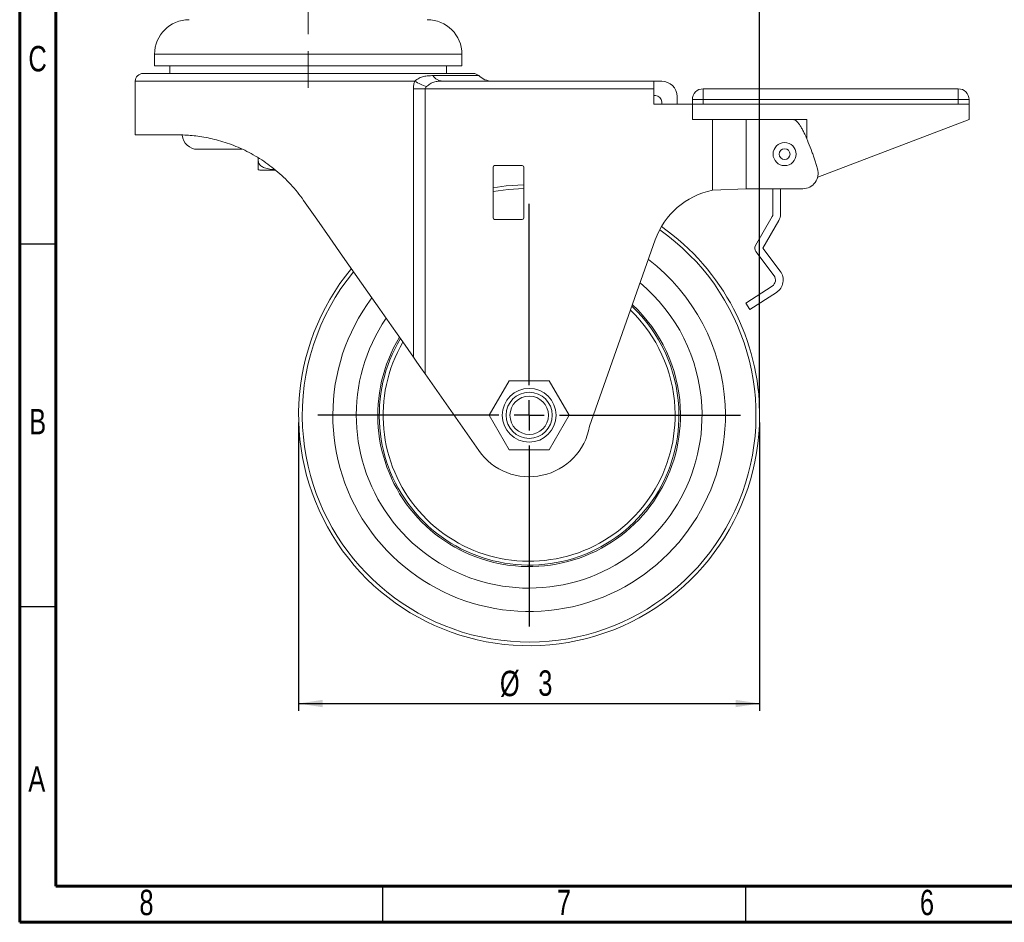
# Model space of a CAD drawing. Header units: inches. Extents: x 0.6 to 16.3, y 0.2 to 11.5.
# Tile 1 of 8: x 0.6 to 5.9, y 0.2 to 5.1. Entities that reach past the tile are written whole.
import ezdxf

# ---------------------------------------------------------------- set-up
doc = ezdxf.new("R2010")
doc.units = ezdxf.units.IN
doc.header["$MEASUREMENT"] = 0
doc.linetypes.add('CENTERX2', pattern=[0.8, 0.5, -0.1, 0.1, -0.1])
doc.layers.add('FORMAT', color=7, linetype='Continuous')
doc.styles.add('SLDTEXTSTYLE0', font='TXT', dxfattribs={"width": 0.75})
doc.dimstyles.new('SLDDIMSTYLE0', dxfattribs={"dimtxt": 0.137795, "dimasz": 0.13, "dimexe": 0, "dimexo": 0.0625, "dimgap": 0.034449, "dimtad": 1, "dimdec": 6, "dimlfac": 1.2, "dimrnd": 1e-09, "dimzin": 12, "dimdsep": 46, "dimlunit": 5, "dimtxsty": 'SLDTEXTSTYLE0', "dimsah": 1, "dimcen": 0.09, "dimadec": 0, "dimazin": 3, "dimtfac": 1, "dimtofl": 0, "dimtmove": 0, "dimatfit": 3, "dimfxl": 0, "dimfrac": 2, "dimtolj": 1, "dimtzin": 12, "dimarcsym": 0})
doc.dimstyles.new('SLDDIMSTYLE1', dxfattribs={"dimtxt": 0.137795, "dimasz": 0.13, "dimexe": 0, "dimexo": 0.0625, "dimgap": 0.034449, "dimtad": 1, "dimlfac": 1.2, "dimrnd": 1e-09, "dimzin": 12, "dimdsep": 46, "dimlunit": 5, "dimtxsty": 'SLDTEXTSTYLE0', "dimsah": 1, "dimcen": 0.09, "dimadec": 0, "dimazin": 3, "dimtfac": 1, "dimtofl": 0, "dimtmove": 0, "dimatfit": 3, "dimfxl": 0, "dimfrac": 2, "dimtolj": 1, "dimtzin": 12, "dimarcsym": 0})

# ---------------------------------------------------------------- blocks, each defined once
blk = doc.blocks.new('_D')
at = {"layer": 'FORMAT'}
for p, q in [((3.4468, 8.176), (3.3145, 7.9555)), ((2.1551, 7.101), (2.1551, 7.9626)), ((4.603, 2.9864), (4.603, 7.9626)), ((2.1551, 7.9232), (4.603, 7.9232))]:
    blk.add_line(p, q, dxfattribs=at)
for points in [[(2.1551, 7.9232), (2.2851, 7.9032), (2.2851, 7.9432)], [(4.603, 7.9232), (4.473, 7.9432), (4.473, 7.9032)]]:
    blk.add_solid(points, dxfattribs=at)
at = {"layer": 'FORMAT', "attachment_point": 1, "style": 'SLDTEXTSTYLE0'}
for s, insert, char_height in [('15', (3.2178, 8.2079), 0.11024), ('2', (3.116, 8.1448), 0.1378), ('16', (3.3807, 8.0653), 0.11024)]:
    blk.add_mtext(s, dxfattribs=dict(at, insert=insert, char_height=char_height))
blk = doc.blocks.new('_D_1')
at = {"layer": 'FORMAT'}
for p, q in [((2.103, 2.9077), (2.103, 1.3443)), ((4.603, 2.9077), (4.603, 1.3443)), ((2.103, 1.3836), (4.603, 1.3836))]:
    blk.add_line(p, q, dxfattribs=at)
for points in [[(2.103, 1.3836), (2.233, 1.3636), (2.233, 1.4036)], [(4.603, 1.3836), (4.473, 1.4036), (4.473, 1.3636)]]:
    blk.add_solid(points, dxfattribs=at)
at = {"layer": 'FORMAT', "char_height": 0.1378, "attachment_point": 1, "style": 'SLDTEXTSTYLE0'}
for s, insert in [('%%c', (3.1945, 1.5613)), ('3', (3.4023, 1.5634))]:
    blk.add_mtext(s, dxfattribs=dict(at, insert=insert))
blk = doc.blocks.new('SW_CENTERMARKSYMBOL_0')
at = {"layer": 'FORMAT', "color": 0}
for p, q in [((0, 0.164), (0, 1.1464)), ((0, 0), (0, 0.082)), ((-0.164, 0), (-1.1464, 0)), ((0, 0), (-0.082, 0)), ((0, 0), (0, -0.082)), ((0, 0), (0.082, 0)), ((0.164, 0), (1.1464, 0)), ((0, -0.164), (0, -1.1464))]:
    blk.add_line(p, q, dxfattribs=at)

msp = doc.modelspace()

# ---------------------------------------------------------------- linework, layer by layer
at = {"color": 7, "linetype": 'Continuous', "lineweight": 60}
for p, q in [((0.59055118, 0.19685039), (0.59055118, 11.49606299)), ((0.78740157, 0.39370079), (0.78740157, 11.2992126)), ((16.14173228, 0.39370079), (0.78740157, 0.39370079)), ((16.33858268, 0.19685039), (0.59055118, 0.19685039))]:
    msp.add_line(p, q, dxfattribs=at)
at = {"color": 7, "linetype": 'Continuous', "lineweight": 15}
for p, q in [((1.32178158, 4.90539152), (1.32178158, 4.84289159)), ((2.98844823, 4.84289159), (2.98844823, 4.90539152)), ((1.32178158, 4.84289159), (2.98844823, 4.84289159)), ((1.40511491, 4.84289159), (1.40511491, 4.80122492)), ((2.90511491, 4.80122492), (2.90511491, 4.84289159)), ((1.21761493, 4.75955826), (1.21761493, 4.4678915)), ((1.25928159, 4.80122492), (3.05094823, 4.80122492)), ((2.88467726, 4.75955826), (4.03011487, 4.75955826)), ((4.03011487, 4.75955826), (4.03011487, 4.7178916)), ((4.07178153, 4.75955826), (4.03011487, 4.75955826)), ((2.72552725, 3.26207834), (2.72552725, 4.7178916)), ((2.72552725, 4.7178916), (2.78890638, 4.7178916)), ((2.78890638, 4.7178916), (2.78890638, 3.17156356)), ((4.03011487, 4.7178916), (2.78890638, 4.7178916)), ((4.03011487, 4.7178916), (4.03011487, 4.63455815)), ((4.29678161, 4.7178916), (4.29678161, 4.65955817)), ((4.29678161, 4.7178916), (5.68011488, 4.7178916)), ((5.68011488, 4.7178916), (5.68011488, 4.65955817)), ((4.03011487, 4.68122486), (4.03844825, 4.68122486)), ((4.07178153, 4.64789158), (4.07178153, 4.63455815)), ((4.15511486, 4.63455815), (4.15511486, 4.67622481)), ((4.23844831, 4.65955817), (4.29678161, 4.65955817)), ((4.23844831, 4.63455815), (4.23844831, 4.65955817)), ((5.68011488, 4.65955817), (4.29678161, 4.65955817)), ((4.29678161, 4.65955817), (4.29678161, 4.63455815)), ((5.68011488, 4.63455815), (5.68011488, 4.65955817)), ((5.73844818, 4.65955817), (5.68011488, 4.65955817)), ((5.73844818, 4.65955817), (5.73844818, 4.63455815)), ((4.03011487, 4.63455815), (4.23844831, 4.63455815)), ((4.23844831, 4.63455815), (4.23844831, 4.55122482)), ((4.29678161, 4.63455815), (4.23844831, 4.63455815)), ((4.29678161, 4.63455815), (5.68011488, 4.63455815)), ((5.73844818, 4.63455815), (5.68011488, 4.63455815)), ((5.73844818, 4.55122482), (5.73844818, 4.63455815)), ((4.23844831, 4.55122482), (4.34678166, 4.55122482)), ((4.34678166, 4.16779907), (4.34678166, 4.55122482)), ((4.34678166, 4.55122482), (4.53011483, 4.55122482)), ((4.53011483, 4.17622498), (4.53011483, 4.55122482)), ((4.53011483, 4.55122482), (4.78540721, 4.55122482)), ((4.85844832, 4.55122482), (4.78540721, 4.55122482)), ((4.85844832, 4.44499062), (4.85844832, 4.55122482)), ((5.73844818, 4.55122482), (4.91784519, 4.23939578)), ((1.44740184, 4.4678915), (1.21761493, 4.4678915)), ((1.79430768, 4.38976649), (1.55511492, 4.38976649)), ((1.88448198, 4.32748301), (1.88448198, 4.34245286)), ((1.89261492, 4.27748296), (1.97567297, 4.27748296)), ((3.15771036, 4.29289158), (3.15771036, 4.01789158)), ((3.3160437, 4.30122484), (3.16604369, 4.30122484)), ((3.32437696, 4.01789158), (3.32437696, 4.29289158)), ((4.53011483, 4.17622498), (4.34678166, 4.16779907)), ((4.53011483, 4.17622498), (4.83698782, 4.17622498)), ((4.67511491, 4.17622498), (4.67511491, 4.0389341)), ((4.71678169, 4.0389341), (4.71678169, 4.17622498)), ((3.16604369, 4.00955832), (3.3160437, 4.00955832)), ((4.67130504, 4.02471542), (4.58034245, 3.86716375)), ((4.62079729, 3.8539001), (4.70738951, 4.00388214)), ((3.68101325, 2.88756762), (4.03718021, 3.89806728)), ((4.71438152, 3.72928425), (4.62079729, 3.8539001)), ((4.58223076, 3.83586862), (4.68106388, 3.70426345)), ((4.6710518, 3.64802281), (4.52803243, 3.55547892)), ((4.55066821, 3.52049688), (4.69368758, 3.61304102)), ((4.52803243, 3.55547892), (4.55066821, 3.52049688)), ((3.07998086, 2.75586614), (2.78890638, 3.17156356)), ((3.24477845, 3.13455828), (3.13652522, 2.94705811)), ((3.4612848, 3.13455828), (3.24477845, 3.13455828)), ((3.56953797, 2.94705811), (3.4612848, 3.13455828)), ((3.13652522, 2.94705811), (3.24477845, 2.75955819)), ((3.4612848, 2.75955819), (3.56953797, 2.94705811)), ((3.24477845, 2.75955819), (3.4612848, 2.75955819))]:
    msp.add_line(p, q, dxfattribs=at)
at = {"color": 8, "linetype": 'Continuous', "lineweight": 15}
for p, q in [((1.32178158, 4.90539152), (2.98844823, 4.90539152)), ((2.73259339, 4.75955826), (1.21761493, 4.75955826)), ((2.83137891, 4.78932013), (3.08010883, 4.78932013))]:
    msp.add_line(p, q, dxfattribs=at)
at = {"color": 7, "linetype": 'Continuous', "lineweight": 30}
for p, q in [((0.59055118, 3.87795276), (0.78740157, 3.87795276)), ((0.59055118, 1.90944882), (0.78740157, 1.90944882)), ((2.55905512, 0.19685039), (2.55905512, 0.39370079)), ((4.52755906, 0.19685039), (4.52755906, 0.39370079))]:
    msp.add_line(p, q, dxfattribs=at)
at = {"color": 7, "linetype": 'Continuous', "lineweight": 15, "flags": 128}
for points in [[(3.32437696, 4.19672972), (3.2289643, 4.19088585), (3.15771036, 4.18170365)], [(2.72552725, 3.26207834), (2.66766545, 3.34471354), (2.60687171, 3.43153602), (2.54349378, 3.52204909), (2.47789423, 3.61573501), (2.41044828, 3.71205772), (2.34154176, 3.81046649), (2.27156882, 3.91039814), (2.20092973, 4.01128115), (2.13002858, 4.11253865)], [(2.78890638, 3.17156356), (2.76637436, 3.20374259), (2.74490921, 3.23439801), (2.72552725, 3.26207834)]]:
    msp.add_lwpolyline(points, dxfattribs=at)
at = {"color": 8, "linetype": 'Continuous', "lineweight": 15, "flags": 128}
for points in [[(3.15771036, 4.16157657), (3.23861315, 4.17184947), (3.32437696, 4.1768483)], [(3.32068943, 4.0109734), (3.31966388, 4.01094162), (3.28935189, 4.00955832)]]:
    msp.add_lwpolyline(points, dxfattribs=at)
at = {"color": 7, "linetype": 'Continuous', "lineweight": 15}
for centre, radius in [((4.73844824, 4.36372487), 0.0625), ((4.73844824, 4.36372487), 0.02916667), ((3.35344824, 2.9470582), 0.14583333), ((3.35344824, 2.9470582), 0.125), ((3.35344824, 2.9470582), 0.10416667)]:
    msp.add_circle(centre, radius, dxfattribs=at)
for centre, radius, start, end in [((1.50928157, 4.90539154), 0.1875, 90, 180), ((2.80094824, 4.90539154), 0.1875, 0, 90), ((1.25928157, 4.7595582), 0.04166667, 90, 180), ((2.90762821, 5.05287113), 0.34156936, 239.17330612, 251.05917575), ((2.88744006, 4.82711095), 0.06760917, 213.98391095, 267.6580006), ((3.05094824, 4.7595582), 0.04166667, 45.5846914, 90), ((3.15301031, 4.86372487), 0.10416667, 225.5846914, 270), ((4.07178157, 4.67622487), 0.08333333, 0, 90), ((4.29678157, 4.6595582), 0.05833333, 90, 180), ((5.68011491, 4.6595582), 0.05833333, 0, 90), ((4.03844824, 4.64789154), 0.03333333, 0, 90), ((1.55511491, 4.47309987), 0.08333333, 184.30365494, 270), ((1.89261491, 4.32748307), 0.05, 260.64005555, 270), ((3.16604368, 4.29289154), 0.00833333, 90, 180), ((3.31604368, 4.29289154), 0.00833333, 0, 90), ((4.83698777, 4.2595582), 0.08333333, 270, 16.84075582), ((4.43015135, 3.7595582), 0.41666667, 101.54207343, 160.5841706), ((3.16604368, 4.01789154), 0.00833333, 180, 270), ((3.31604368, 4.01789154), 0.00833333, 270, 0), ((4.64667769, 4.03893412), 0.02843722, 330, 0), ((4.64667769, 4.03893412), 0.07010389, 330, 0), ((3.35303157, 2.9470582), 1.25, 0, 54.95572562), ((4.6049699, 3.85294522), 0.02843722, 150, 216.90583602), ((3.35303157, 2.9470582), 1.25, 140.46600995, 0), ((4.64983522, 3.68081127), 0.03905414, 302.90583602, 36.90583602), ((4.64983522, 3.68081127), 0.08072081, 302.90583602, 36.90583602), ((3.35303157, 2.9470582), 0.9375, 3.02931746, 50.0328665), ((3.35303157, 2.9470582), 0.8125, 3.02931746, 46.68972017), ((3.35303157, 2.9470582), 0.9375, 145.82749693, 3.02931746), ((3.35303157, 2.9470582), 0.79166667, 3.02931746, 46.01998779), ((3.35303157, 2.9470582), 0.8125, 149.22094311, 3.02931746), ((3.35303157, 2.9470582), 0.79166667, 149.90106237, 3.02931746), ((3.35303157, 2.9470582), 0.33333333, 215, 349.71925878)]:
    msp.add_arc(centre, radius, start, end, dxfattribs=at)
at = {"color": 8, "linetype": 'Continuous', "lineweight": 15}
for radius, start, end in [(1.230124, 183.02931746, 54.8582095), (1.06440658, 3.02931746, 52.57365036), (1.230124, 140.72231662, 183.02931746), (1.06440658, 143.24998405, 3.02931746), (0.82083333, 3.02931746, 46.94716385), (0.82083333, 148.95953613, 3.02931746)]:
    msp.add_arc((3.35303157, 2.9470582), radius, start, end, dxfattribs=at)
at = {"color": 7, "linetype": 'Continuous', "lineweight": 15}
for points, knots in [([(2.72552726, 4.71789154), (2.72552726, 4.72511527), (2.72615472, 4.73219407), (2.72854472, 4.74608796), (2.7303239, 4.75294465), (2.73259342, 4.7595582)], [0, 0, 0, 0, 0.5, 0.5, 1, 1, 1, 1]), ([(2.73259342, 4.7595582), (2.73676552, 4.76303188), (2.7407687, 4.76612486), (2.74873867, 4.77156387), (2.75271479, 4.77391826), (2.76460666, 4.77993653), (2.77260307, 4.78263551), (2.78895027, 4.78646935), (2.79728561, 4.78761276), (2.81421134, 4.78904151), (2.82277747, 4.78932011), (2.83137891, 4.78932011)], [0, 0, 0, 0, 0.125, 0.125, 0.25, 0.25, 0.5, 0.5, 0.75, 0.75, 1, 1, 1, 1]), ([(2.88467725, 4.7595582), (2.87636294, 4.7595582), (2.86813535, 4.75934618), (2.85201659, 4.75802126), (2.84418034, 4.75691999), (2.83317649, 4.75370284), (2.82960736, 4.75234365), (2.82281491, 4.74901257), (2.81957192, 4.74703598), (2.81314261, 4.74256672), (2.80995627, 4.74008344), (2.80349262, 4.73499091), (2.80019679, 4.73237334), (2.79675769, 4.7297963)], [0, 0, 0, 0, 0.25, 0.25, 0.5, 0.5, 0.625, 0.625, 0.75, 0.75, 0.875, 0.875, 1, 1, 1, 1]), ([(2.79675769, 4.7297963), (2.79479635, 4.72832659), (2.79295216, 4.72668876), (2.78997895, 4.72273973), (2.78890641, 4.72040727), (2.78890641, 4.71789154)], [0, 0, 0, 0, 0.5, 0.5, 1, 1, 1, 1]), ([(4.91677569, 4.28370954), (4.91432804, 4.29170578), (4.9094969, 4.3074887), (4.90200876, 4.33074446), (4.89446251, 4.35329261), (4.88316613, 4.38563724), (4.8682404, 4.42531529), (4.85158702, 4.46393185), (4.83831722, 4.49076184), (4.83007619, 4.50569847), (4.82349749, 4.51644812), (4.81868169, 4.52372011), (4.81401959, 4.53014209), (4.8095108, 4.53571526), (4.80515394, 4.54044245), (4.80094627, 4.54432247), (4.79688265, 4.54736782), (4.7929538, 4.54954484), (4.78914877, 4.5509487), (4.7866165, 4.55113561), (4.78540727, 4.55122487)], [0, 0, 0, 0, 0.0823677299, 0.1625766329, 0.2406380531, 0.3165642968, 0.5000298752, 0.6580893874, 0.7305357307, 0.7947878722, 0.8260363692, 0.8546507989, 0.8806763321, 0.904173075, 0.9252228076, 0.9439394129, 0.960485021, 0.9750942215, 0.9881067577, 1, 1, 1, 1]), ([(2.13002858, 4.11253857), (2.10856279, 4.14319489), (2.08528698, 4.17205883), (2.03531564, 4.22630285), (2.0086192, 4.25168252), (1.96604219, 4.28708972), (1.9514106, 4.29845024), (1.92186624, 4.31987637), (1.90688939, 4.32999807), (1.86142205, 4.35865454), (1.83039534, 4.3754843), (1.7830645, 4.39749844), (1.76708145, 4.40432501), (1.73528263, 4.41677342), (1.71951183, 4.42238444), (1.67264759, 4.43754455), (1.64200146, 4.44542486), (1.59717707, 4.45446317), (1.58238863, 4.45701632), (1.5534162, 4.46125025), (1.53929287, 4.46292495), (1.49801691, 4.46681206), (1.47195485, 4.46789154), (1.44740187, 4.46789154)], [0, 0, 0, 0, 0.125, 0.125, 0.25, 0.25, 0.3125, 0.3125, 0.375, 0.375, 0.5, 0.5, 0.5625, 0.5625, 0.625, 0.625, 0.75, 0.75, 0.8125, 0.8125, 0.875, 0.875, 1, 1, 1, 1]), ([(1.88448198, 4.27814931), (1.88448198, 4.27814923), (1.88448198, 4.27788549), (1.88448198, 4.27865905), (1.88448198, 4.28212277), (1.88448198, 4.29135405), (1.88448198, 4.3018183), (1.88448198, 4.31172089), (1.88448198, 4.32040823), (1.88448198, 4.32553068), (1.88448198, 4.32748301)], [0, 0, 0, 0, 0.0000878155, 0.2841759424, 0.5700231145, 0.741163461, 0.841421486, 0.9128719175, 0.9667928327, 1, 1, 1, 1]), ([(1.88448198, 4.32748301), (1.88475561, 4.32451575), (1.88530181, 4.31859263), (1.89002168, 4.3090696), (1.90031375, 4.29792301), (1.92032873, 4.28742049), (1.94614218, 4.28140287), (1.96511873, 4.28009065), (1.97384982, 4.27948689)], [0, 0, 0, 0, 0.0721130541, 0.1439496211, 0.2618702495, 0.4645172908, 0.7536250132, 1, 1, 1, 1])]:
    msp.add_open_spline(points, degree=3, knots=knots, dxfattribs=at)
at = {"layer": 'FORMAT', "linetype": 'CENTERX2', "lineweight": 0}
for p, q in [((2.15511491, 5.1345582), (2.15511491, 5.01415138)), ((2.15511491, 4.92163169), (2.15511491, 4.72248471))]:
    msp.add_line(p, q, dxfattribs=at)

# ---------------------------------------------------------------- block references
at = {"layer": 'FORMAT'}
msp.add_blockref('SW_CENTERMARKSYMBOL_0', (3.35303157, 2.9470582), dxfattribs=at)

# ---------------------------------------------------------------- texts
at = {"color": 7, "linetype": 'Continuous', "lineweight": 0, "char_height": 0.13779528, "attachment_point": 2, "style": 'SLDTEXTSTYLE0'}
for s, insert in [('C', (0.68754101, 4.95020384)), ('B', (0.68792377, 2.9816999)), ('A', (0.68347414, 1.04272352)), ('8', (1.27814004, 0.37343219)), ('6', (5.5104235, 0.37343219)), ('7', (3.54191956, 0.37343219))]:
    msp.add_mtext(s, dxfattribs=dict(at, insert=insert))

# ---------------------------------------------------------------- dimensions: what is measured, and where the dimension line sits
at = {"layer": 'FORMAT'}
dim = msp.add_linear_dim(base=(4.60303157, 7.92324154), p1=(2.15511491, 7.06164154), p2=(4.60303157, 2.9470582), angle=0, dimstyle='SLDDIMSTYLE0', dxfattribs=at)
dim.commit()
dim.dimension.update_dxf_attribs({"geometry": '_D', "text_midpoint": (3.32977945, 7.92324154), "dimtype": 160})
dim = msp.add_linear_dim(base=(4.60303157, 1.38363389), p1=(2.10303157, 2.9470582), p2=(4.60303157, 2.9470582), text='%%c<>', dimstyle='SLDDIMSTYLE1', dxfattribs=at)
dim.commit()
dim.dimension.update_dxf_attribs({"geometry": '_D_1', "text_midpoint": (3.34927484, 1.38363389), "dimtype": 160})

doc.saveas('drawing.dxf')
